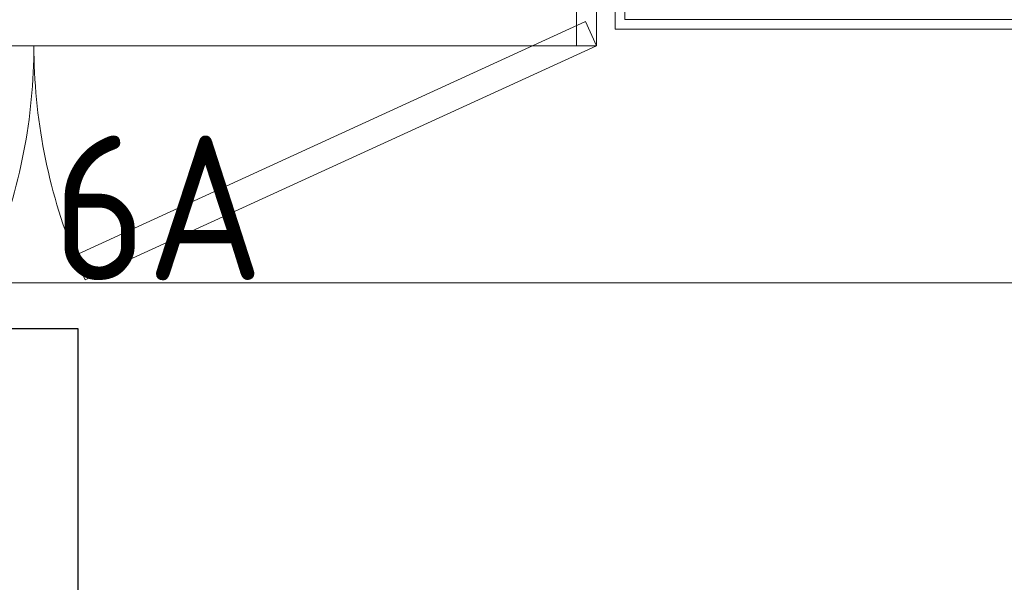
# Model space of a CAD drawing. Header units: millimetres. Extents: x -39149 to 267781, y -2340 to 58540.
# Tile 129 of 244: x 40621 to 41846, y 4728 to 5428. Entities that reach past the tile are written whole.
import ezdxf
from ezdxf.enums import TextEntityAlignment as Align

# ---------------------------------------------------------------- set-up
doc = ezdxf.new("R2010")
doc.units = ezdxf.units.MM
doc.header["$LTSCALE"] = 100
doc.header["$MEASUREMENT"] = 0
doc.linetypes.add('B0605', pattern=[141, 70, -35, 1, -35])
for name, color, linetype in [('22 C Binnenwanden', 7, 'Continuous'), ('22 C Binnenwanden Laagscheidingslijnen', 7, 'Continuous'), ('45 Plafond', 7, 'Continuous'), ('73 Keuken', 7, 'Continuous'), ('A Stramien', 7, 'Continuous'), ('EL6122--_L', 4, 'Continuous'), ('EL6311--_LICHT_BINNEN', 3, 'Continuous')]:
    doc.layers.add(name, color=color, linetype=linetype)
doc.styles.add('BURO-018', font='isocp.shx', dxfattribs={"height": 180})
doc.styles.add('GENERATED_STYLE_3', font='swiss.ttf', dxfattribs={"width": 0.96})

# ---------------------------------------------------------------- blocks, each defined once
blk = doc.blocks.new('Slab_119_7', base_point=(34211.5, 612.1))
at = {"layer": '45 Plafond', "color": 8, "linetype": 'Continuous', "lineweight": 0}
blk.add_lwpolyline([(34211.5, 612.1, 0.066229), (50336.5, 5152.1), (50336.5, 11626.8), (48610, 11626.8), (48610, 11625), (43211.5, 11625), (43211.5, 5466.1), (41411.5, 5466.1), (41411.5, 10199.6), (34211.5, 10199.6)], format="xyb", close=True, dxfattribs=at)
blk = doc.blocks.new('Wall_354_7', base_point=(41411.5, 5466.1))
at = {"layer": '22 C Binnenwanden', "color": 8, "linetype": 'Continuous', "lineweight": 0}
blk.add_line((41361.5, 5416.1), (42049.7, 5416.1), dxfattribs=at)
at = {"layer": '22 C Binnenwanden Laagscheidingslijnen', "color": 8, "linetype": 'Continuous', "lineweight": 0}
for p, q in [((41373.5, 5428.1), (41385.5, 5428.1)), ((41385.5, 5428.1), (42049.7, 5428.1))]:
    blk.add_line(p, q, dxfattribs=at)
blk = doc.blocks.new('Wall_355_7', base_point=(41411.5, 5466.1))
at = {"layer": '22 C Binnenwanden', "color": 8, "linetype": 'Continuous', "lineweight": 0}
for p in [(41361.5, 6149.7), (41361.5, 5416.1)]:
    blk.add_line(p, (41361.5, 5428.1), dxfattribs=at)
at = {"layer": '22 C Binnenwanden Laagscheidingslijnen', "color": 8, "linetype": 'Continuous', "lineweight": 0}
blk.add_line((41373.5, 5440.1), (41373.5, 5428.1), dxfattribs=at)
blk = doc.blocks.new('Standard grid marker_9')
at = {"layer": 'A Stramien', "color": 8, "linetype": 'B0605', "lineweight": 0}
blk.add_line((4000, 0), (53996.3, 0), dxfattribs=at)
at = {"layer": 'A Stramien', "color": 4, "lineweight": 0, "style": 'GENERATED_STYLE_3'}
blk.add_attdef('AC_MARKERTEXT_1', text='', height=100, dxfattribs=at).set_placement((-139.2, -80), align=Align.BOTTOM_LEFT)
blk = doc.blocks.new('E00120')
at = {"color": 0, "linetype": 'Continuous'}
for p, q in [((-2.5, 2.5), (2.5, 2.5)), ((-2.5, -2.5), (-2.5, 2.5)), ((2.5, 2.5), (2.5, -2.5)), ((2.5, -2.5), (-2.5, -2.5))]:
    blk.add_line(p, q, dxfattribs=at)
at = {"color": 0, "linetype": 'Continuous', "style": 'BURO-018'}
for tag, p in [('PANEL', (0, 8)), ('CIRCUIT', (0, 5)), ('SUBCIRCUIT', (4.5, 5)), ('LIGHTFIXTURECODE', (0, 0)), ('SWITCHCODE', (4.5, -4.5))]:
    blk.add_attdef(tag, text='', height=1.8, dxfattribs=at).set_placement(p, align=Align.MIDDLE)

msp = doc.modelspace()

# ---------------------------------------------------------------- linework, layer by layer
at = {"layer": '73 Keuken', "color": 8, "linetype": 'Continuous', "lineweight": 0}
for p, q in [((41338.5, 5395.7), (41338.5, 6145.7)), ((41313.5, 5395.7), (41313.5, 6120.7)), ((40688.4, 5134.2), (41324.7, 5425.8)), ((41324.7, 5425.8), (41338.5, 5395.7)), ((39938.5, 5395.7), (41338.5, 5395.7)), ((39963.5, 5395.7), (41313.5, 5395.7)), ((41338.5, 5395.7), (40702.2, 5104)), ((40702.2, 5104), (40688.4, 5134.2))]:
    msp.add_line(p, q, dxfattribs=at)
for centre, start, end in [((39938.5, 5395.7), 338.0872, 0), ((41338.5, 5395.7), 180, 201.9128)]:
    msp.add_arc(centre, 700, start, end, dxfattribs=at)
at = {"layer": 'EL6122--_L'}
msp.add_arc((25186.5, 63538.5), 63640.1, 246.67311, 293.32689, dxfattribs=at)

# ---------------------------------------------------------------- block references
at = {"layer": '22 C Binnenwanden', "color": 1, "lineweight": 0}
for name in ['Wall_355_7', 'Wall_354_7']:
    msp.add_blockref(name, (41411.5, 5466.1), dxfattribs=at)
at = {"layer": '45 Plafond', "color": 252, "linetype": 'Continuous', "lineweight": 0}
msp.add_blockref('Slab_119_7', (34211.5, 612.1), dxfattribs=at)
at = {"layer": 'A Stramien', "color": 1, "linetype": 'Continuous', "lineweight": 0, "zscale": 1000}
msp.add_blockref('Standard grid marker_9', (-5984.8, 5100.3), dxfattribs=at)
at = {"layer": 'EL6311--_LICHT_BINNEN', "linetype": 'Continuous'}
ref = msp.add_blockref('E00120', (40443, 4793.7), dxfattribs=dict(at, xscale=100, yscale=100, zscale=100))
ref.add_attrib('CIRCUIT', '6A', dxfattribs={"layer": '0', "color": 3, "linetype": 'ByBlock', "height": 180, "style": 'BURO-018'}).set_placement((40793, 5193.7), align=Align.MIDDLE)
ref.add_attrib('LIGHTFIXTURECODE', 'GX1', dxfattribs={"layer": '0', "color": 3, "linetype": 'ByBlock', "height": 180, "style": 'BURO-018'}).set_placement((40443, 4793.7), align=Align.MIDDLE)
ref.add_attrib('SWITCHCODE', 'b', dxfattribs={"layer": '0', "color": 3, "linetype": 'ByBlock', "height": 180, "style": 'BURO-018'}).set_placement((40793, 4393.7), align=Align.MIDDLE)

doc.saveas('drawing.dxf')
